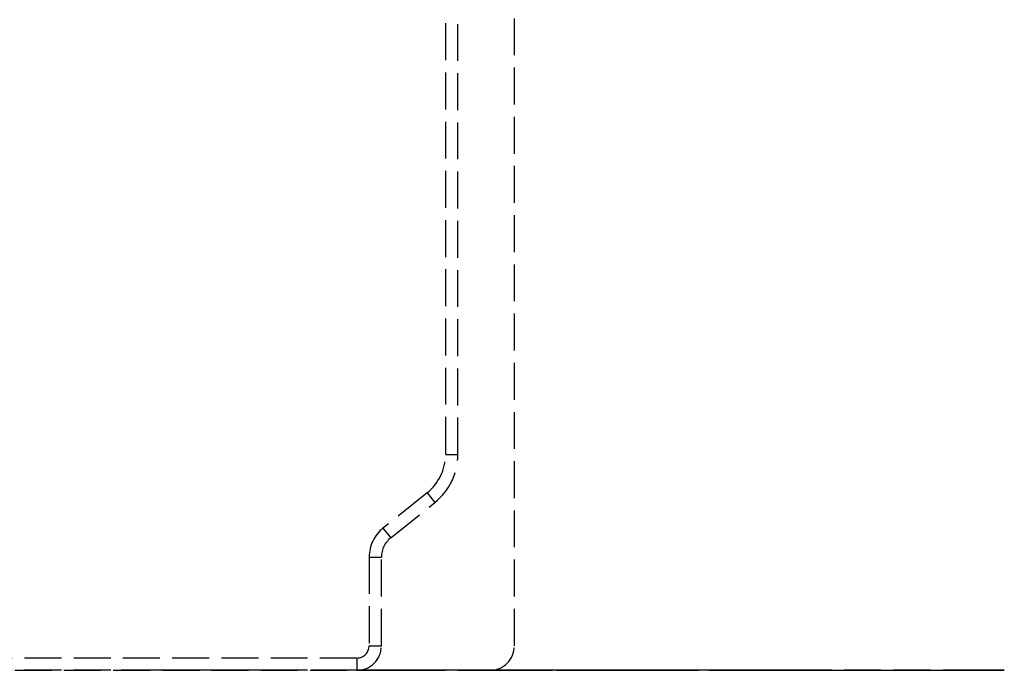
# Model space of a CAD drawing. Header units: millimetres. Extents: x -146 to 146, y 0 to 255.
# Tile 3 of 12: x -57 to -17, y 0 to 26. Entities that reach past the tile are written whole.
import ezdxf

# ---------------------------------------------------------------- set-up
doc = ezdxf.new("R2010")
doc.units = ezdxf.units.MM
doc.header["$LTSCALE"] = 10
doc.linetypes.add('ALLCAD_Strich', pattern=[0.2, 0.15, -0.05])
doc.layers.add('BESCH_KONT_sich_schn_ansi_2d', color=40, linetype='Continuous')
doc.layers.add('BESCH_KONT_sich_schn_grun_2d', color=10, linetype='Continuous')

msp = doc.modelspace()

# ---------------------------------------------------------------- linework, layer by layer
at = {"layer": 'BESCH_KONT_sich_schn_ansi_2d', "linetype": 'ALLCAD_Strich'}
for p, q in [((-81.1, 0, 8.1), (-43.202, 0, 8.1)), ((-43.202, 0, 8.6), (-81.1, 0, 8.6)), ((-81.1, 0), (-37.8, 0)), ((-43.4, 0, 8.48), (-52.776, 0, 8.48)), ((-46.568, 0, 3.35), (-52.776, 0, 3.35)), ((-43.4, 0, 5.32), (-52.776, 0, 5.32)), ((-43.4, 0, 6.773), (-52.776, 0, 6.773)), ((-43.4, 0, 8.03), (-52.776, 0, 8.03)), ((-43.4, 0, 8.288), (-52.776, 0, 8.288)), ((-43.4, 0, 8.424), (-52.776, 0, 8.424)), ((-43.4, 0, 8.395), (-52.776, 0, 8.395)), ((-43.4, 0, 8.228), (-52.776, 0, 8.228)), ((-43.4, 0, 7.93), (-52.776, 0, 7.93)), ((-43.4, 0, 6.663), (-52.776, 0, 6.663)), ((-52.776, 0, 5.083), (-52.776, 0, 8.6)), ((-52.776, 0, 5.083), (-52.776, 0, 3.35)), ((-43.4, 0, 5.712), (-52.776, 0, 5.712)), ((-43.4, 0, 5.663), (-52.776, 0, 5.663)), ((-46.568, 0, 5.162), (-52.775, 0, 5.162)), ((-33.4, 0, 6.13), (-52.513, 0, 6.13)), ((-33.4, 0, 6.781), (-52.098, 0, 6.781)), ((-51.776, 0, 7.021), (-51.776, 0, 8.6)), ((-33.4, 0, 7.161), (-51.776, 0, 7.161)), ((-33.4, 0, 7.021), (-51.776, 0, 7.021)), ((-33.547, 0, 5.25), (-46.568, 0, 5.25)), ((-33.547, 0, 8.384), (-46.568, 0, 8.384)), ((-33.547, 0, 8.09), (-46.568, 0, 8.09)), ((-33.547, 0, 6.745), (-46.568, 0, 6.745)), ((-33.547, 0, 6.629), (-46.568, 0, 6.629)), ((-33.547, 0, 7.988), (-46.568, 0, 7.988)), ((-33.547, 0, 8.288), (-46.568, 0, 8.288)), ((-33.547, 0, 8.705), (-46.568, 0, 8.705)), ((-46.568, 0, 8.599), (-46.568, 0, 8.6)), ((-46.568, 0, 8.599), (-46.568, 0, 5.162)), ((-33.547, 0, 8.599), (-46.568, 0, 8.599)), ((-33.547, 0, 8.913), (-46.568, 0, 8.913)), ((-33.547, 0, 8.757), (-46.568, 0, 8.757)), ((-33.547, 0, 5.162), (-46.568, 0, 5.162)), ((-46.568, 0, 5.162), (-46.568, 0, 3.35)), ((-33.547, 0, 5.517), (-46.568, 0, 5.517)), ((-33.547, 0, 5.624), (-46.568, 0, 5.624)), ((-33.547, 0, 8.801), (-46.568, 0, 8.801)), ((-33.547, 0, 8.915), (-46.568, 0, 8.915)), ((-46.568, 0, 8.801), (-46.568, 0, 8.811)), ((-46.568, 0, 8.801), (-46.568, 0, 8.797)), ((-33.547, 0, 8.797), (-46.568, 0, 8.797)), ((-46.568, 0, 8.6), (-46.568, 0, 8.797)), ((-33.547, 0, 8.811), (-46.568, 0, 8.811)), ((-46.568, 0, 8.915), (-46.568, 0, 8.811)), ((-42.7, 0, 8.012), (-43.4, 0, 8.2)), ((-42.7, 0, 6.588), (-43.4, 0, 6.4)), ((-43.4, 0, 8.48), (-43.4, 0, 8.395)), ((-43.4, 0, 8.228), (-43.4, 0, 8.395)), ((-43.4, 0, 7.93), (-43.4, 0, 8.228)), ((-43.4, 0, 7.93), (-43.4, 0, 6.663)), ((-43.4, 0, 5.663), (-43.4, 0, 6.663)), ((-43.4, 0, 5.663), (-43.4, 0, 5.32)), ((-43.202, 0, 8.6), (-43.202, 0, 8.1)), ((-42.202, 0, 8.1), (-43.202, 0, 8.1)), ((-43.202, 0, 8.1), (-43.202, 0, 4.8)), ((-43.202, 0, 8.6), (-42.702, 0, 8.6)), ((-37.8, 0, 4.8), (-43.202, 0, 4.8)), ((-42.14, 0, 8.6), (-42.702, 0, 8.6)), ((-42.7, 0, 8.012), (-42.7, 0, 6.588)), ((-42.202, 0, 4.8), (-42.202, 0, 8.1)), ((-42.202, 0, 8.1), (-41.827, 0, 8.1)), ((-40.35, 0, 8.6), (-42.14, 0, 8.6)), ((-41.827, 0, 8.1), (-40.038, 0, 8.1)), ((-41.827, 0, 4.8), (-41.827, 0, 8.1)), ((-40.35, 0, 8.6), (-39.601, 0, 8.6)), ((-39.101, 0, 8.1), (-40.038, 0, 8.1)), ((-40.038, 0, 4.8), (-40.038, 0, 8.1)), ((-34.4, 0, 8.6), (-39.601, 0, 8.6)), ((-37.599, 0, 6.1), (-39.101, 0, 6.1)), ((-39.101, 0, 4.8), (-39.101, 0, 8.1)), ((-39.101, 0, 8.1), (-34.4, 0, 8.1)), ((-39.101, 0, 6.35), (-38.128, 0, 6.35)), ((-37.636, 0, 6.35), (-38.128, 0, 6.35)), ((-38.128, 0, 6.35), (-38.128, 0, 4.8)), ((-37.8, 0, 4.8), (-37.8, 0, 5)), ((-37.8, 0, 5), (-36.8, 0, 5)), ((-37.8, 0, 4.8), (-37.8, 0)), ((-37.8, 0, 4.8), (-36.8, 0, 4.8)), ((-36.8, 0), (-37.8, 0)), ((-37.636, 0, 6.35), (-37.636, 0, 4.8)), ((-37.636, 0, 6.35), (-37.618, 0, 6.35)), ((-36.786, 0, 6.35), (-37.618, 0, 6.35)), ((-37.599, 0, 6.1), (-37.599, 0, 4.8)), ((-37.599, 0, 6.1), (-36.748, 0, 6.1)), ((-37.599, 0, 6.113), (-37.599, 0, 6.1)), ((-36.8, 0, 4.8), (-36.8, 0, 5)), ((-34.4, 0, 5), (-36.8, 0, 5)), ((-36.8, 0, 3.35), (-33.547, 0, 3.35)), ((-36.8, 0), (-36.8, 0, 4.8)), ((-36.748, 0, 4.8), (-36.8, 0, 4.8)), ((-34.075, 0, 6.35), (-36.786, 0, 6.35)), ((-36.748, 0, 6.1), (-34.037, 0, 6.1)), ((-36.748, 0, 6.1), (-36.748, 0, 4.8)), ((-33.265, 0, 4.8), (-36.748, 0, 4.8)), ((-34.643, 0, 6.1), (-34.643, 0, 4.8)), ((-34.4, 0, 6.35), (-34.4, 0, 5)), ((-33.4, 0, 5), (-34.4, 0, 5)), ((-34.4, 0, 8.6), (-34.4, 0, 8.1)), ((-33.4, 0, 8.1), (-34.4, 0, 8.1)), ((-34.4, 0, 8.1), (-34.4, 0, 6.35)), ((-34.4, 0, 8.6), (-33.9, 0, 8.6)), ((-30.9, 0, 8.6), (-33.9, 0, 8.6)), ((-33.736, 0, 6.528), (-33.736, 0, 5.663)), ((-33.72, 0, 6.673), (-33.346, 0, 6.673)), ((-33.623, 0, 6.657), (-33.623, 0, 5.778)), ((-33.547, 0, 4.8), (-33.547, 0, 5)), ((-33.547, 0, 5.162), (-33.547, 0, 5)), ((-33.547, 0, 8.599), (-33.547, 0, 8.6)), ((-33.547, 0, 8.599), (-33.547, 0, 5.162)), ((-33.4, 0, 5.162), (-33.547, 0, 5.162)), ((-33.547, 0, 3.35), (-33.547, 0, 4.8)), ((-33.547, 0, 8.801), (-33.547, 0, 8.811)), ((-33.547, 0, 8.801), (-33.547, 0, 8.797)), ((-33.547, 0, 8.6), (-33.547, 0, 8.797)), ((-33.547, 0, 8.915), (-33.547, 0, 8.811)), ((-33.496, 0, 5.907), (-33.496, 0, 6.802)), ((-33.4, 0, 5), (-33.4, 0, 7.056)), ((-33.4, 0, 5), (-32.889, 0, 5)), ((-33.4, 0, 7.056), (-33.4, 0, 8.1)), ((-33.4, 0, 8.1), (-32.39, 0, 8.1)), ((-33.1, 0, 6.942), (-33.346, 0, 6.673)), ((-33.268, 0, 4.95), (-32.937, 0, 4.95)), ((-33.125, 0, 6.503), (-32.879, 0, 6.772)), ((-32.889, 0, 5), (-30.9, 0, 5)), ((-32.879, 0, 6.772), (-32.879, 0, 5.653)), ((-32.813, 0, 7.739), (-32.358, 0, 7.739)), ((-32.575, 0, 7.778), (-32.575, 0, 6.813)), ((-32.39, 0, 8.1), (-30.9, 0, 8.1)), ((-32.121, 0, 7.752), (-32.121, 0, 6.793)), ((-31.989, 0, 8.03), (-31.989, 0, 7.114)), ((-31.669, 0, 6.7), (-31.205, 0, 6.7)), ((-31.456, 0, 8.032), (-31.456, 0, 7.118)), ((-30.817, 0, 8.15), (-31.344, 0, 8.15)), ((-31.344, 0, 7.35), (-30.817, 0, 7.35)), ((-31.328, 0, 8.4), (-30.833, 0, 8.4)), ((-31.313, 0, 6.85), (-30.848, 0, 6.85)), ((-30.9, 0, 8.1), (-30.9, 0, 8.4)), ((-30.9, 0, 8.1), (-25.881, 0, 8.1)), ((-30.9, 0, 6.847), (-30.9, 0, 8.1)), ((-30.9, 0, 8.4), (-30.9, 0, 8.6)), ((-17.9, 0, 8.6), (-30.9, 0, 8.6)), ((-30.9, 0, 5), (-25.116, 0, 5)), ((-30.9, 0, 5), (-30.9, 0, 6.847)), ((-30.848, 0, 6.85), (-26.941, 0, 6.85)), ((-26.927, 0, 8.4), (-30.833, 0, 8.4)), ((-30.817, 0, 8.15), (-26.912, 0, 8.15)), ((-26.91, 0, 7.35), (-30.817, 0, 7.35)), ((-27.194, 0, 8.133), (-27.194, 0, 7.32)), ((-27.038, 0, 6.704), (-26.603, 0, 6.704)), ((-26.667, 0, 8.133), (-26.667, 0, 7.32)), ((-26.582, 0, 8.01), (-26.582, 0, 7.189)), ((-26.08, 0, 8.01), (-26.08, 0, 7.189)), ((-25.931, 0, 7.798), (-25.519, 0, 7.798)), ((-25.881, 0, 8.1), (-17.9, 0, 8.1)), ((-25.116, 0, 5), (-24.566, 0, 5)), ((-24.566, 0, 5), (-17.9, 0, 5)), ((-24.328, 0, 6.314), (-24.328, 0, 5.432)), ((-17.9, 0, 8.1), (-17.9, 0, 8.6)), ((-17.9, 0, 8.6), (-17.4, 0, 8.6)), ((-16.9, 0, 8.1), (-17.9, 0, 8.1)), ((-16.9, 0, 5), (-17.9, 0, 5)), ((-17.9, 0, 5), (-17.9, 0, 8.1)), ((-16.9, 0, 5), (-16.9, 0, 8.1))]:
    msp.add_line(p, q, dxfattribs=at)
at = {"layer": 'BESCH_KONT_sich_schn_ansi_2d', "linetype": 'ALLCAD_Strich', "extrusion": (0, -1, 0)}
for centre, start in [((-42.702, 8.1), 360), ((-39.601, 8.1), 0), ((-33.9, 8.1), 360)]:
    msp.add_arc(centre, 0.5, start, 90, dxfattribs=at)
at = {"layer": 'BESCH_KONT_sich_schn_ansi_2d', "linetype": 'ALLCAD_Strich', "extrusion": (0, 1, 0)}
for centre, radius, end in [((37.849, 6.1), 0.25, 177.0049), ((17.4, 8.1), 0.5, 180)]:
    msp.add_arc(centre, radius, 90, end, dxfattribs=at)
for centre, major_axis, ratio, start_param, end_param in [((-51.776, 0, 5.081), (0, 0, 1.553), 0.64384, -1.518603, -0.82903), ((-51.776, 0, 2.502), (0, 0, 4.52), 0.221253, -0.327778, 0), ((-36.786, 0, 6.1), (0, 0, 0.25), 0.151619, -0.000006, 1.570796), ((-34.649, 0, 6.1), (0, 0, 0.25), 0.024414, 0, 1.570796), ((-34.075, 0, 6.1), (0, 0, 0.25), 0.151619, 0, 1.570796), ((-34.4, 0, 5.659), (0.779, 0, 1.067), 0.031768, 0.595414, 0.634197), ((-30.631, 0, 8.334), (3.796, 0, 3.487), 0.042525, -2.488435, -2.438556), ((-30.37, 0, 10.198), (3.865, 0, 4.233), 0.031913, -2.573008, -2.219529), ((-29.328, 0, 9.577), (4.998, 0, 4.6), 0.031318, -2.527555, -2.248965), ((-33.162, 0, 6.503), (-0.185, 0, 0.169), 0.102922, 0.046455, 1.68296), ((-33.964, 0, 4.297), (1.192, 0, 1.231), 0.03182, 0.569268, 0.980738), ((-33.265, 0, 5.3), (0, 0, -0.5), 0.9924, -0.073141, 0), ((-32.917, 0, 6.772), (-0.185, 0, 0.169), 0.102922, 0.046455, 1.68296), ((-32.694, 0, 6.955), (-0.895, 0, -1.211), 0.02687, 1.399668, 2.082694), ((-32.103, 0, 7.041), (0.752, 0, 0.389), 0.021224, -2.238794, -1.590996), ((-31.518, 0, 7.126), (1, 0, 0.511), 0.02547, 1.671787, 2.23051), ((-31.328, 0, 6.35), (0, 0, 2.05), 0.998027, -0.366931, 0), ((-31.344, 0, 6.35), (0, 0, 1), 0.998027, -0.702011, 0), ((-31.471, 0, 8.032), (-0.089, 0, 0.234), 0.058689, 0.022362, 1.593159), ((-31.487, 0, 7.118), (0.32, 0, -0.384), 0.048252, -1.530559, 0), ((-30.817, 0, 6.35), (0, 0, 1.8), 0.998027, -0.363445, 0), ((-31.487, 0, 7.118), (0.32, 0, -0.384), 0.048252, 0, 0.040237), ((-30.848, 0, 6.35), (0, 0, 0.5), 0.998027, -0.69436, 0), ((-30.848, 0, 7.35), (0, 0, -0.5), 0.062791, -1.570796, 0), ((-30.833, 0, 8.15), (0, 0, 0.25), 0.062791, 0, 1.570796), ((-27.437, 0, 6.35), (0, 0, 1), 0.998027, 0, 0.245878), ((-27.423, 0, 6.345), (0, 0, 2.055), 0.998027, 0, 0.136396), ((-27.121, 0, 6.931), (1.151, 0, -0.189), 0.32063, -1.686798, -1.632294), ((-26.857, 0, 7.189), (-0.263, 0, -0.425), 0.487602, -0.00001, 0.03911), ((-26.857, 0, 7.189), (-0.263, 0, -0.425), 0.487602, -1.864267, -0.00001), ((-26.685, 0, 7.057), (-0.345, 0, -0.362), 0.46501, 0, 0.050173), ((-26.685, 0, 7.057), (-0.345, 0, -0.362), 0.46501, -1.98774, 0), ((-26.941, 0, 7.35), (0, 0, -0.5), 0.062791, -1.570796, 0), ((-26.941, 0, 6.35), (0, 0, 0.5), 0.998027, 0, 0.245878), ((-26.927, 0, 8.15), (0, 0, 0.25), 0.062791, 0, 1.570796), ((-26.912, 0, 6.345), (0, 0, 1.805), 0.998027, 0, 0.136396), ((-26.698, 0, 7.32), (-0.122, 0, -0.485), 0.060902, -1.586109, -0.015313), ((-26.405, 0, 7.189), (-0.282, 0, -0.413), 0.576767, -1.945178, -0.0418), ((-26.682, 0, 8.133), (0.034, 0, 0.248), 0.062207, 0, 1.562242), ((-26.719, 0, 8.01), (0.093, 0, 0.232), 0.520829, 0.028361, 1.365524), ((-26.25, 0, 7.057), (-0.363, 0, -0.344), 0.541688, -2.090758, -0.052845), ((-26.242, 0, 8.01), (0.101, 0, 0.229), 0.616071, -0.030736, -0.000007), ((-26.242, 0, 8.01), (0.101, 0, 0.229), 0.616071, -0.000007, 1.306427), ((-26.108, 0, 7.621), (0.171, 0, 0.182), 0.557656, 0.053514, 1.087923), ((-25.695, 0, 7.621), (0.183, 0, 0.17), 0.629057, -0.057147, 0), ((-25.695, 0, 7.621), (0.183, 0, 0.17), 0.629057, 0, 0.977262), ((-24.587, 0, 6.304), (0, 0, -0.25), 0.998027, -2.356194, -1.570796)]:
    msp.add_ellipse(centre, major_axis=major_axis, ratio=ratio, start_param=start_param, end_param=end_param, dxfattribs=at)
at = {"layer": 'BESCH_KONT_sich_schn_ansi_2d', "linetype": 'ALLCAD_Strich', "extrusion": (0, -1, 0)}
for centre, major_axis, ratio, start_param, end_param in [((-51.776, 0, 5.071), (0, 0, -1.553), 0.64384, -2.320731, -1.628999), ((-42.14, 0, 8.1), (0, 0, 0.5), 0.625147, -1.570796, 0), ((-40.35, 0, 8.1), (0, 0, 0.5), 0.625147, -1.570796, 0), ((-34.42, 0, 6.1), (0, 0, 0.25), 0.158873, 0, 1.570796), ((-33.964, 0, 7.182), (1.042, 0, 0.5), 0.92142, -2.051461, -1.158698), ((-33.536, 0, 6.503), (-0.192, 0, 0.16), 0.74136, -0.00002, 0.843038), ((-33.516, 0, 6.528), (-0.193, 0, 0.159), 0.765549, 0, 0.823061), ((-33.296, 0, 5.663), (0.376, 0, -0.33), 0.776444, -2.295677, -0.071303), ((-30.8, 0, 9.338), (-3.649, 0, -3.757), 0.045088, -0.733567, -0.68322), ((-33.536, 0, 6.503), (-0.192, 0, 0.16), 0.74136, -0.068884, -0.00002), ((-34.529, 0, 5.828), (0.974, 0, 1.067), 0.033214, -0.627069, -0.588286), ((-33.516, 0, 6.528), (-0.193, 0, 0.159), 0.765549, -0.071858, 0), ((-30.226, 0, 10.034), (4.075, 0, 4.239), 0.03202, 2.221808, 2.4682), ((-32.871, 0, 7.123), (1.12, 0, 1.214), 0.027913, 1.065375, 1.746916), ((-29.737, 0, 8.485), (3.707, 0, 3.822), 0.031771, 2.158685, 2.57977), ((-32.579, 0, 5.79), (-1.838, 0, -2.81), 0.052577, -1.570784, -1.487536), ((-32.629, 0, 7.569), (-0.189, 0, 0.164), 0.535689, 0, 1.018723), ((-32.629, 0, 7.569), (-0.189, 0, 0.164), 0.535689, -0.05473, 0), ((-32.413, 0, 7.778), (-0.157, 0, 0.195), 0.553557, 0, 1.150483), ((-32.251, 0, 6.813), (0.366, 0, -0.34), 0.502812, -2.066567, -0.051963), ((-32.413, 0, 7.778), (-0.157, 0, 0.195), 0.553557, -0.04593, 0), ((-32.174, 0, 7.569), (-0.181, 0, 0.172), 0.320086, 0.048777, 1.246421), ((-31.97, 0, 7.752), (-0.152, 0, 0.199), 0.514286, 0.045918, 1.195964), ((-32.026, 0, 7.049), (0.359, 0, -0.348), 0.140817, -1.715368, -0.045364), ((-31.82, 0, 6.793), (0.349, 0, -0.358), 0.476059, -2.004283, 0), ((-31.973, 0, 8.03), (-0.09, 0, 0.233), 0.058611, 0, 1.548229), ((-31.973, 0, 8.03), (-0.09, 0, 0.233), 0.058611, -0.022567, 0), ((-31.957, 0, 7.114), (0.323, 0, -0.381), 0.047943, -1.611401, -0.040605), ((-31.344, 0, 6.35), (0, 0, 1.8), 0.998027, 0, 0.366931), ((-31.662, 0, 6.688), (0.369, 0, 0.382), 0.025655, 1.564284, 2.22271), ((-31.313, 0, 6.35), (0, 0, 0.5), 0.998027, 0, 0.702011), ((-31.562, 0, 7.049), (0.356, 0, -0.351), 0.061787, -1.633432, 0), ((-30.833, 0, 6.35), (0, 0, 2.05), 0.998027, 0, 0.363445), ((-31.82, 0, 6.793), (0.349, 0, -0.358), 0.476059, 0, 0.051075), ((-31.14, 0, 6.802), (0.533, 0, 0.547), 0.032707, -2.255343, -1.728182), ((-30.817, 0, 6.35), (0, 0, 1), 0.998027, 0, 0.69436), ((-31.328, 0, 8.15), (0, 0, 0.25), 0.062791, 0, 1.570796), ((-31.313, 0, 7.35), (0, 0, -0.5), 0.062791, -1.570796, 0), ((-31.562, 0, 7.049), (0.356, 0, -0.351), 0.061787, 0, 0.044997), ((-27.423, 0, 8.15), (0, 0, 0.25), 0.062791, 0, 1.570796), ((-27.439, 0, 6.345), (0, 0, 1.805), 0.998027, -0.136396, 0), ((-27.406, 0, 7.35), (0, 0, -0.5), 0.062791, -1.570796, 0), ((-27.406, 0, 6.35), (0, 0, 0.5), 0.998027, -0.245878, 0), ((-27.163, 0, 7.32), (-0.122, 0, -0.485), 0.060902, -1.555484, 0), ((-27.163, 0, 7.32), (-0.122, 0, -0.485), 0.060902, 0, 0.015313), ((-27.178, 0, 8.133), (0.034, 0, 0.248), 0.062207, 0.008555, 1.579351), ((-26.927, 0, 6.345), (0, 0, 2.055), 0.998027, -0.136396, 0), ((-26.91, 0, 6.35), (0, 0, 1), 0.998027, -0.245878, 0), ((-29.328, 0, 9.923), (4.998, 0, -4.497), 0.031252, -0.915122, -0.034718), ((-29.328, 0, 9.923), (4.998, 0, -4.497), 0.031252, 0.028039, 0.845686), ((-24.837, 0, 5.423), (0, 0, -0.5), 0.998027, -0.785398, 0.00045), ((-24.837, 0, 5.423), (0, 0, -0.5), 0.998027, 0.00045, 1.570796), ((-29.328, 0, 9.923), (4.998, 0, -4.497), 0.031252, -0.034718, 0.028039)]:
    msp.add_ellipse(centre, major_axis=major_axis, ratio=ratio, start_param=start_param, end_param=end_param, dxfattribs=at)
at = {"layer": 'BESCH_KONT_sich_schn_ansi_2d', "linetype": 'ALLCAD_Strich', "extrusion": (0, 1, 0)}
for points in [[(-52.776, 0, 5.083), (-52.776, 0, 5.109), (-52.776, 0, 5.135), (-52.775, 0, 5.162)], [(-52.774, 0, 5.162), (-52.775, 0, 5.132), (-52.776, 0, 5.103), (-52.776, 0, 5.074)], [(-37.618, 0, 6.35), (-37.612, 0, 6.35), (-37.605, 0, 6.223), (-37.599, 0, 6.113)], [(-34.271, 0, 4.8), (-34.049, 0, 5.147), (-33.848, 0, 5.472), (-33.736, 0, 5.663)], [(-33.346, 0, 6.673), (-33.526, 0, 6.476), (-33.81, 0, 6.35), (-34.075, 0, 6.35)], [(-33.729, 0, 6.663), (-33.722, 0, 6.671), (-33.715, 0, 6.679), (-33.709, 0, 6.687)], [(-32.879, 0, 5.653), (-32.986, 0, 5.365), (-33.093, 0, 5.077), (-33.229, 0, 4.801)], [(-32.818, 0, 7.733), (-32.742, 0, 7.82), (-32.659, 0, 7.9), (-32.57, 0, 7.972)], [(-32.813, 0, 7.739), (-32.737, 0, 7.826), (-32.654, 0, 7.905), (-32.565, 0, 7.976)], [(-32.575, 0, 7.778), (-32.657, 0, 7.715), (-32.733, 0, 7.646), (-32.803, 0, 7.569)], [(-32.121, 0, 6.793), (-32.291, 0, 6.545), (-32.514, 0, 6.212), (-32.726, 0, 5.887)], [(-31.989, 0, 8.03), (-32.212, 0, 7.966), (-32.415, 0, 7.875), (-32.575, 0, 7.778)], [(-32.57, 0, 7.972), (-32.54, 0, 7.997), (-32.507, 0, 8.021), (-32.473, 0, 8.045)], [(-32.565, 0, 7.976), (-32.426, 0, 8.087), (-32.255, 0, 8.189), (-32.062, 0, 8.264)], [(-32.127, 0, 7.947), (-32.206, 0, 7.886), (-32.284, 0, 7.817), (-32.358, 0, 7.739)], [(-32.284, 0, 7.569), (-32.232, 0, 7.637), (-32.177, 0, 7.698), (-32.121, 0, 7.752)], [(-32.134, 0, 8.234), (-32.111, 0, 8.244), (-32.087, 0, 8.254), (-32.063, 0, 8.263)], [(-32.126, 0, 7.049), (-32.082, 0, 7.072), (-32.036, 0, 7.094), (-31.989, 0, 7.114)], [(-31.635, 0, 6.732), (-31.647, 0, 6.722), (-31.659, 0, 6.711), (-31.669, 0, 6.7)], [(-31.456, 0, 7.118), (-31.507, 0, 7.097), (-31.557, 0, 7.074), (-31.606, 0, 7.049)], [(-31.167, 0, 6.735), (-31.18, 0, 6.723), (-31.194, 0, 6.711), (-31.206, 0, 6.698)], [(-31.205, 0, 6.7), (-31.194, 0, 6.712), (-31.181, 0, 6.723), (-31.168, 0, 6.734)], [(-27.131, 0, 8.126), (-27.152, 0, 8.129), (-27.173, 0, 8.131), (-27.194, 0, 8.133)], [(-27.144, 0, 8.381), (-26.958, 0, 8.355), (-26.777, 0, 8.303), (-26.623, 0, 8.241)], [(-27.131, 0, 7.312), (-26.934, 0, 7.283), (-26.743, 0, 7.239), (-26.582, 0, 7.189)], [(-27.038, 0, 6.704), (-27.066, 0, 6.729), (-27.096, 0, 6.751), (-27.128, 0, 6.77)], [(-27.03, 0, 6.695), (-27.058, 0, 6.722), (-27.088, 0, 6.744), (-27.12, 0, 6.764)], [(-26.676, 0, 6.77), (-26.65, 0, 6.751), (-26.625, 0, 6.729), (-26.603, 0, 6.704)], [(-26.667, 0, 8.133), (-26.447, 0, 8.111), (-26.243, 0, 8.064), (-26.08, 0, 8.01)], [(-26.08, 0, 7.189), (-26.243, 0, 7.245), (-26.448, 0, 7.292), (-26.667, 0, 7.32)], [(-26.146, 0, 8.241), (-26.288, 0, 8.303), (-26.462, 0, 8.355), (-26.649, 0, 8.381)], [(-26.623, 0, 8.241), (-26.361, 0, 8.136), (-26.132, 0, 7.988), (-25.931, 0, 7.798)], [(-25.938, 0, 7.621), (-26.126, 0, 7.789), (-26.339, 0, 7.918), (-26.582, 0, 8.01)], [(-26.582, 0, 7.189), (-26.515, 0, 7.152), (-26.451, 0, 7.108), (-26.392, 0, 7.057)], [(-25.519, 0, 7.798), (-25.698, 0, 7.988), (-25.905, 0, 8.136), (-26.146, 0, 8.241)], [(-26.142, 0, 8.239), (-25.903, 0, 8.134), (-25.688, 0, 7.98), (-25.513, 0, 7.792)], [(-26.08, 0, 8.01), (-25.859, 0, 7.918), (-25.669, 0, 7.789), (-25.504, 0, 7.621)], [(-25.908, 0, 7.057), (-25.961, 0, 7.108), (-26.019, 0, 7.152), (-26.08, 0, 7.189)], [(-24.328, 0, 6.314), (-24.328, 0, 6.307), (-24.331, 0, 6.304), (-24.338, 0, 6.304)]]:
    msp.add_open_spline(points, degree=3, dxfattribs=at)
for points, knots in [([(-52.513, 0, 6.13), (-52.467, 0, 6.208), (-52.418, 0, 6.287), (-52.28, 0, 6.505), (-52.187, 0, 6.644), (-52.098, 0, 6.781)], [-1.34329875, -1.34329875, -1.34329875, -1.34329875, -1.31060039, -1.31060039, -1.25477501, -1.25477501, -1.25477501, -1.25477501]), ([(-51.776, 0, 7.161), (-51.78, 0, 7.161), (-51.784, 0, 7.16), (-51.79, 0, 7.157), (-51.792, 0, 7.156), (-51.799, 0, 7.152), (-51.804, 0, 7.148), (-51.816, 0, 7.137), (-51.824, 0, 7.128), (-51.848, 0, 7.1), (-51.865, 0, 7.078), (-51.92, 0, 7.005), (-51.961, 0, 6.948), (-52.138, 0, 6.698), (-52.297, 0, 6.465), (-52.447, 0, 6.229), (-52.478, 0, 6.18), (-52.508, 0, 6.13)], [-0.7648328, -0.7648328, -0.7648328, -0.7648328, -0.7635865, -0.7635865, -0.7623402, -0.7623402, -0.7598475, -0.7598475, -0.7548622, -0.7548622, -0.7448917, -0.7448917, -0.7249505, -0.7249505, -0.6520384, -0.6520384, -0.6330563, -0.6330563, -0.6330563, -0.6330563]), ([(-33.753, 0, 6.503), (-33.769, 0, 6.478), (-33.787, 0, 6.454), (-33.807, 0, 6.429), (-33.826, 0, 6.405), (-33.847, 0, 6.382), (-33.87, 0, 6.358), (-33.915, 0, 6.312), (-33.967, 0, 6.268), (-34.026, 0, 6.23), (-34.029, 0, 6.228), (-34.031, 0, 6.226), (-34.034, 0, 6.225), (-34.15, 0, 6.151), (-34.298, 0, 6.1), (-34.459, 0, 6.1)], [0, 0, 0, 0, 0.0001233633, 0.0001233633, 0.0001233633, 0.0002467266, 0.0002467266, 0.0002467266, 0.0004934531, 0.0004934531, 0.0004934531, 0.0005044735, 0.0005044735, 0.0005044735, 0.0009869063, 0.0009869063, 0.0009869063, 0.0009869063]), ([(-34.42, 0, 6.35), (-34.354, 0, 6.35), (-34.29, 0, 6.357), (-34.166, 0, 6.382), (-34.105, 0, 6.401), (-33.987, 0, 6.452), (-33.93, 0, 6.485), (-33.819, 0, 6.566), (-33.768, 0, 6.615), (-33.729, 0, 6.663)], [0, 0, 0, 0, 0.199732, 0.199732, 0.4185, 0.4185, 0.681978, 0.681978, 1.012511, 1.012511, 1.012511, 1.012511]), ([(-34.42, 0, 6.35), (-34.251, 0, 6.35), (-34.101, 0, 6.395), (-33.927, 0, 6.487), (-33.876, 0, 6.522), (-33.788, 0, 6.595), (-33.751, 0, 6.634), (-33.72, 0, 6.673)], [0, 0, 0, 0, 0.000506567, 0.000506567, 0.00075985, 0.00075985, 0.001013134, 0.001013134, 0.001013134, 0.001013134]), ([(-33.709, 0, 6.687), (-33.488, 0, 6.955), (-33.218, 0, 7.272), (-32.89, 0, 7.65), (-32.854, 0, 7.691), (-32.818, 0, 7.733)], [0, 0, 0, 0, 1.611889, 1.611889, 1.809418, 1.809418, 1.809418, 1.809418]), ([(-33.268, 0, 4.95), (-33.269, 0, 4.95), (-33.27, 0, 4.949), (-33.318, 0, 4.902), (-33.375, 0, 4.865), (-33.5, 0, 4.814), (-33.568, 0, 4.8), (-33.639, 0, 4.8)], [-0.00035948, -0.00035948, -0.00035948, -0.00035948, 0, 0, 0.0225868, 0.0225868, 0.04546235, 0.04546235, 0.04546235, 0.04546235]), ([(-33.496, 0, 6.802), (-33.496, 0, 6.817), (-33.5, 0, 6.83), (-33.506, 0, 6.834), (-33.512, 0, 6.837), (-33.519, 0, 6.834), (-33.526, 0, 6.83), (-33.539, 0, 6.822), (-33.552, 0, 6.808), (-33.565, 0, 6.791), (-33.578, 0, 6.774), (-33.59, 0, 6.755), (-33.601, 0, 6.733), (-33.612, 0, 6.711), (-33.623, 0, 6.686), (-33.623, 0, 6.657)], [0.0000000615, 0.0000000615, 0.0000000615, 0.0000000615, 0.0000432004, 0.0000432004, 0.0000432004, 0.0000864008, 0.0000864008, 0.0000864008, 0.0001728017, 0.0001728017, 0.0001728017, 0.0002592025, 0.0002592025, 0.0002592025, 0.0003455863, 0.0003455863, 0.0003455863, 0.0003455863]), ([(-33.623, 0, 5.778), (-33.623, 0, 5.762), (-33.621, 0, 5.746), (-33.607, 0, 5.723), (-33.597, 0, 5.718), (-33.569, 0, 5.718), (-33.553, 0, 5.733), (-33.527, 0, 5.77), (-33.517, 0, 5.793), (-33.501, 0, 5.846), (-33.496, 0, 5.876), (-33.496, 0, 5.907)], [0, 0, 0, 0, 0.000047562, 0.000047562, 0.000095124, 0.000095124, 0.000190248, 0.000190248, 0.000285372, 0.000285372, 0.000380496, 0.000380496, 0.000380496, 0.000380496]), ([(-33.229, 0, 4.801), (-33.171, 0, 4.806), (-33.116, 0, 4.822), (-33.025, 0, 4.869), (-32.986, 0, 4.898), (-32.952, 0, 4.934)], [0.00000101, 0.00000101, 0.00000101, 0.00000101, 0.02882529, 0.02882529, 0.05405513, 0.05405513, 0.05405513, 0.05405513]), ([(-32.952, 0, 4.934), (-32.948, 0, 4.939), (-32.943, 0, 4.944), (-32.939, 0, 4.949), (-32.938, 0, 4.95), (-32.937, 0, 4.95)], [0.054055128, 0.054055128, 0.054055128, 0.054055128, 0.057367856, 0.057367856, 0.05781151, 0.05781151, 0.05781151, 0.05781151]), ([(-31.471, 0, 6.434), (-31.609, 0, 6.301), (-31.758, 0, 6.153), (-32.087, 0, 5.824), (-32.271, 0, 5.637), (-32.622, 0, 5.278), (-32.791, 0, 5.103), (-32.952, 0, 4.934)], [0, 0, 0, 0, 0.656483, 0.656483, 1.433361, 1.433361, 2.162785, 2.162785, 2.162785, 2.162785]), ([(-32.937, 0, 4.95), (-32.904, 0, 4.986), (-32.87, 0, 5.021), (-32.834, 0, 5.058), (-32.686, 0, 5.213), (-32.524, 0, 5.38), (-32.36, 0, 5.547), (-32.2, 0, 5.71), (-32.038, 0, 5.874), (-31.887, 0, 6.025), (-31.731, 0, 6.18), (-31.587, 0, 6.323), (-31.463, 0, 6.443)], [1.246711, 1.246711, 1.246711, 1.246711, 1.32224, 1.32224, 1.32224, 1.642371, 1.642371, 1.642371, 1.956457, 1.956457, 1.956457, 2.280333, 2.280333, 2.280333, 2.280333]), ([(-32.473, 0, 8.045), (-32.399, 0, 8.097), (-32.317, 0, 8.146), (-32.199, 0, 8.205), (-32.167, 0, 8.22), (-32.134, 0, 8.234)], [0.1352582, 0.1352582, 0.1352582, 0.1352582, 0.4315984, 0.4315984, 0.5389608, 0.5389608, 0.5389608, 0.5389608]), ([(-31.56, 0, 8.266), (-31.666, 0, 8.226), (-31.769, 0, 8.176), (-31.96, 0, 8.068), (-32.047, 0, 8.009), (-32.127, 0, 7.947)], [0, 0, 0, 0, 0.0003391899, 0.0003391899, 0.0006783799, 0.0006783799, 0.0006783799, 0.0006783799]), ([(-32.121, 0, 7.752), (-32.028, 0, 7.806), (-31.926, 0, 7.858), (-31.699, 0, 7.954), (-31.579, 0, 7.997), (-31.456, 0, 8.032)], [0, 0, 0, 0, 0.0003791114, 0.0003791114, 0.0007582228, 0.0007582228, 0.0007582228, 0.0007582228]), ([(-32.063, 0, 8.263), (-32.016, 0, 8.281), (-31.969, 0, 8.298), (-31.873, 0, 8.327), (-31.824, 0, 8.34), (-31.727, 0, 8.361), (-31.677, 0, 8.371), (-31.578, 0, 8.385), (-31.529, 0, 8.391), (-31.429, 0, 8.398), (-31.379, 0, 8.4), (-31.328, 0, 8.4)], [5.9162543, 5.9162543, 5.9162543, 5.9162543, 5.9896405, 5.9896405, 6.0630267, 6.0630267, 6.1364129, 6.1364129, 6.2097991, 6.2097991, 6.2831853, 6.2831853, 6.2831853, 6.2831853]), ([(-31.206, 0, 6.698), (-31.285, 0, 6.618), (-31.366, 0, 6.537), (-31.45, 0, 6.454), (-31.461, 0, 6.444), (-31.471, 0, 6.434)], [0, 0, 0, 0, 0.3394782, 0.3394782, 0.3878618, 0.3878618, 0.3878618, 0.3878618]), ([(-30.848, 0, 6.85), (-30.871, 0, 6.85), (-30.894, 0, 6.848), (-30.94, 0, 6.842), (-30.963, 0, 6.837), (-31.007, 0, 6.825), (-31.028, 0, 6.817), (-31.071, 0, 6.798), (-31.091, 0, 6.787), (-31.13, 0, 6.763), (-31.149, 0, 6.749), (-31.167, 0, 6.735)], [0, 0, 0, 0, 0.138872, 0.138872, 0.277744, 0.277744, 0.416616, 0.416616, 0.5554881, 0.5554881, 0.6943601, 0.6943601, 0.6943601, 0.6943601]), ([(-27.406, 0, 6.85), (-27.397, 0, 6.85), (-27.389, 0, 6.85), (-27.373, 0, 6.849), (-27.365, 0, 6.848), (-27.349, 0, 6.847), (-27.341, 0, 6.846), (-27.324, 0, 6.843), (-27.316, 0, 6.842), (-27.3, 0, 6.839), (-27.292, 0, 6.837), (-27.285, 0, 6.835)], [6.2831853, 6.2831853, 6.2831853, 6.2831853, 6.332361, 6.332361, 6.3815366, 6.3815366, 6.4307123, 6.4307123, 6.479888, 6.479888, 6.5290637, 6.5290637, 6.5290637, 6.5290637]), ([(-27.12, 0, 6.764), (-27.131, 0, 6.771), (-27.143, 0, 6.778), (-27.168, 0, 6.791), (-27.181, 0, 6.798), (-27.207, 0, 6.809), (-27.218, 0, 6.814), (-27.248, 0, 6.825), (-27.266, 0, 6.83), (-27.285, 0, 6.835)], [0, 0, 0, 0, 0.0557911, 0.0557911, 0.106623, 0.106623, 0.1470243, 0.1470243, 0.2036159, 0.2036159, 0.2036159, 0.2036159]), ([(-27.128, 0, 6.77), (-27.147, 0, 6.781), (-27.168, 0, 6.792), (-27.221, 0, 6.816), (-27.251, 0, 6.827), (-27.284, 0, 6.835)], [0, 0, 0, 0, 0.0000986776, 0.0000986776, 0.0001973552, 0.0001973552, 0.0001973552, 0.0001973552]), ([(-26.582, 0, 8.01), (-26.663, 0, 8.035), (-26.75, 0, 8.058), (-26.843, 0, 8.077), (-26.936, 0, 8.097), (-27.033, 0, 8.114), (-27.131, 0, 8.126)], [0, 0, 0, 0, 0.0002951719, 0.0002951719, 0.0002951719, 0.0005903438, 0.0005903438, 0.0005903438, 0.0005903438]), ([(-25.189, 0, 5.069), (-25.21, 0, 5.069), (-25.266, 0, 5.105), (-25.359, 0, 5.178), (-25.451, 0, 5.249), (-25.578, 0, 5.357), (-25.738, 0, 5.498), (-26.062, 0, 5.784), (-26.521, 0, 6.211), (-27.038, 0, 6.704)], [0, 0, 0, 0, 0.2227044, 0.2227044, 0.2227044, 0.440132, 0.440132, 0.440132, 0.8804037, 0.8804037, 0.8804037, 0.8804037]), ([(-24.837, 0, 4.923), (-24.884, 0, 4.923), (-24.929, 0, 4.93), (-25.001, 0, 4.948), (-25.03, 0, 4.959), (-25.082, 0, 4.981), (-25.105, 0, 4.993), (-25.166, 0, 5.029), (-25.2, 0, 5.052), (-25.342, 0, 5.155), (-25.47, 0, 5.262), (-25.844, 0, 5.588), (-26.113, 0, 5.833), (-26.603, 0, 6.29), (-26.813, 0, 6.488), (-27.03, 0, 6.695)], [0, 0, 0, 0, 0.161632, 0.161632, 0.311801, 0.311801, 0.49192, 0.49192, 0.864766, 0.864766, 1.989434, 1.989434, 3.502883, 3.502883, 4.517988, 4.517988, 4.517988, 4.517988]), ([(-26.648, 0, 8.381), (-26.667, 0, 8.383), (-26.685, 0, 8.386), (-26.722, 0, 8.39), (-26.741, 0, 8.392), (-26.778, 0, 8.395), (-26.797, 0, 8.396), (-26.834, 0, 8.398), (-26.853, 0, 8.399), (-26.89, 0, 8.4), (-26.909, 0, 8.4), (-26.927, 0, 8.4)], [6.1467896, 6.1467896, 6.1467896, 6.1467896, 6.1740687, 6.1740687, 6.2013479, 6.2013479, 6.228627, 6.228627, 6.2559062, 6.2559062, 6.2831853, 6.2831853, 6.2831853, 6.2831853]), ([(-26.82, 0, 6.835), (-26.787, 0, 6.827), (-26.758, 0, 6.816), (-26.71, 0, 6.793), (-26.692, 0, 6.781), (-26.676, 0, 6.77)], [0, 0, 0, 0, 0.0001006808, 0.0001006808, 0.0002013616, 0.0002013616, 0.0002013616, 0.0002013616]), ([(-26.648, 0, 8.381), (-26.554, 0, 8.368), (-26.461, 0, 8.348), (-26.291, 0, 8.299), (-26.212, 0, 8.27), (-26.142, 0, 8.239)], [0, 0, 0, 0, 0.2854854, 0.2854854, 0.5614737, 0.5614737, 0.5614737, 0.5614737]), ([(-26.603, 0, 6.704), (-26.136, 0, 6.211), (-25.744, 0, 5.784), (-25.497, 0, 5.498), (-25.375, 0, 5.357), (-25.287, 0, 5.249), (-25.236, 0, 5.178), (-25.184, 0, 5.105), (-25.169, 0, 5.069), (-25.189, 0, 5.069)], [5.4027816, 5.4027816, 5.4027816, 5.4027816, 5.8430533, 5.8430533, 5.8430533, 6.0604809, 6.0604809, 6.0604809, 6.2831853, 6.2831853, 6.2831853, 6.2831853]), ([(-24.338, 0, 6.304), (-24.377, 0, 6.304), (-24.537, 0, 6.418), (-24.813, 0, 6.646), (-25.09, 0, 6.874), (-25.482, 0, 7.214), (-25.938, 0, 7.621)], [0, 0, 0, 0, 0.3815148, 0.3815148, 0.3815148, 0.7630789, 0.7630789, 0.7630789, 0.7630789]), ([(-25.931, 0, 7.798), (-25.498, 0, 7.391), (-25.125, 0, 7.05), (-24.863, 0, 6.823), (-24.6, 0, 6.595), (-24.448, 0, 6.481), (-24.411, 0, 6.481)], [5.5201064, 5.5201064, 5.5201064, 5.5201064, 5.9016723, 5.9016723, 5.9016723, 6.2831853, 6.2831853, 6.2831853, 6.2831853]), ([(-24.411, 0, 6.481), (-24.374, 0, 6.481), (-24.449, 0, 6.595), (-24.64, 0, 6.823), (-24.832, 0, 7.05), (-25.139, 0, 7.391), (-25.519, 0, 7.798)], [0, 0, 0, 0, 0.381513, 0.381513, 0.381513, 0.7630789, 0.7630789, 0.7630789, 0.7630789]), ([(-25.513, 0, 7.792), (-25.167, 0, 7.421), (-24.864, 0, 7.087), (-24.569, 0, 6.741), (-24.498, 0, 6.653), (-24.419, 0, 6.545), (-24.397, 0, 6.514), (-24.368, 0, 6.463), (-24.359, 0, 6.445), (-24.345, 0, 6.41), (-24.34, 0, 6.396), (-24.332, 0, 6.362), (-24.328, 0, 6.34), (-24.328, 0, 6.316)], [0, 0, 0, 0, 1.953026, 1.953026, 2.799021, 2.799021, 3.227769, 3.227769, 3.442088, 3.442088, 3.551727, 3.551727, 3.66256, 3.66256, 3.66256, 3.66256]), ([(-25.504, 0, 7.621), (-25.104, 0, 7.214), (-24.781, 0, 6.874), (-24.579, 0, 6.646), (-24.412, 0, 6.456), (-24.329, 0, 6.346), (-24.328, 0, 6.314)], [5.5201064, 5.5201064, 5.5201064, 5.5201064, 5.9016705, 5.9016705, 5.9016705, 6.2191768, 6.2191768, 6.2191768, 6.2191768]), ([(-24.328, 0, 5.432), (-24.328, 0, 5.385), (-24.334, 0, 5.334), (-24.364, 0, 5.236), (-24.387, 0, 5.186), (-24.449, 0, 5.096), (-24.49, 0, 5.054), (-24.581, 0, 4.987), (-24.633, 0, 4.962), (-24.736, 0, 4.93), (-24.788, 0, 4.923), (-24.836, 0, 4.923)], [0, 0, 0, 0, 0.160753, 0.160753, 0.3279143, 0.3279143, 0.5039521, 0.5039521, 0.6804387, 0.6804387, 0.8461837, 0.8461837, 0.8461837, 0.8461837])]:
    msp.add_open_spline(points, degree=3, knots=knots, dxfattribs=at)
at = {"layer": 'BESCH_KONT_sich_schn_ansi_2d', "linetype": 'ALLCAD_Strich', "extrusion": (0.99999, 0, 0.004512)}
msp.add_open_spline([(-24.328, 0, 6.316), (-24.328, 0, 6.315), (-24.328, 0, 6.314), (-24.328, 0, 6.314)], degree=3, dxfattribs=at)
at = {"layer": 'BESCH_KONT_sich_schn_grun_2d', "linetype": 'ALLCAD_Strich'}
for p, q in [((-39.601, 38.3), (-39.601, 8.771)), ((-39.101, 8.771), (-39.101, 37.8)), ((-36.8, 1), (-36.8, 31.059)), ((-39.601, 8.771), (-39.101, 8.771)), ((-40.35, 7.21), (-42.14, 5.777)), ((-40.35, 7.21), (-40.038, 6.82)), ((-41.827, 5.387), (-40.038, 6.82)), ((-42.14, 5.777), (-41.827, 5.387)), ((-42.702, 4.606), (-42.202, 4.606)), ((-42.702, 4.606), (-42.702, 1)), ((-42.202, 1), (-42.202, 4.606)), ((-42.702, 1), (-42.202, 1)), ((-43.202, 0.5), (-81.1, 0.5)), ((-43.202, 0.5), (-43.202, 0)), ((-81.1, 0), (-43.202, 0)), ((-37.8, 0), (-43.202, 0))]:
    msp.add_line(p, q, dxfattribs=at)
for centre, radius, start, end in [((-41.601, 8.771), 2, 308.693, 0), ((-41.601, 8.771), 2.5, 308.693, 0), ((-41.202, 4.606), 1.5, 128.693, 180), ((-41.202, 4.606), 1, 128.693, 180), ((-43.202, 1), 1, 270, 0), ((-43.202, 1), 0.5, 270, 0), ((-37.8, 1), 1, 270, 0)]:
    msp.add_arc(centre, radius, start, end, dxfattribs=at)

doc.saveas('drawing.dxf')
